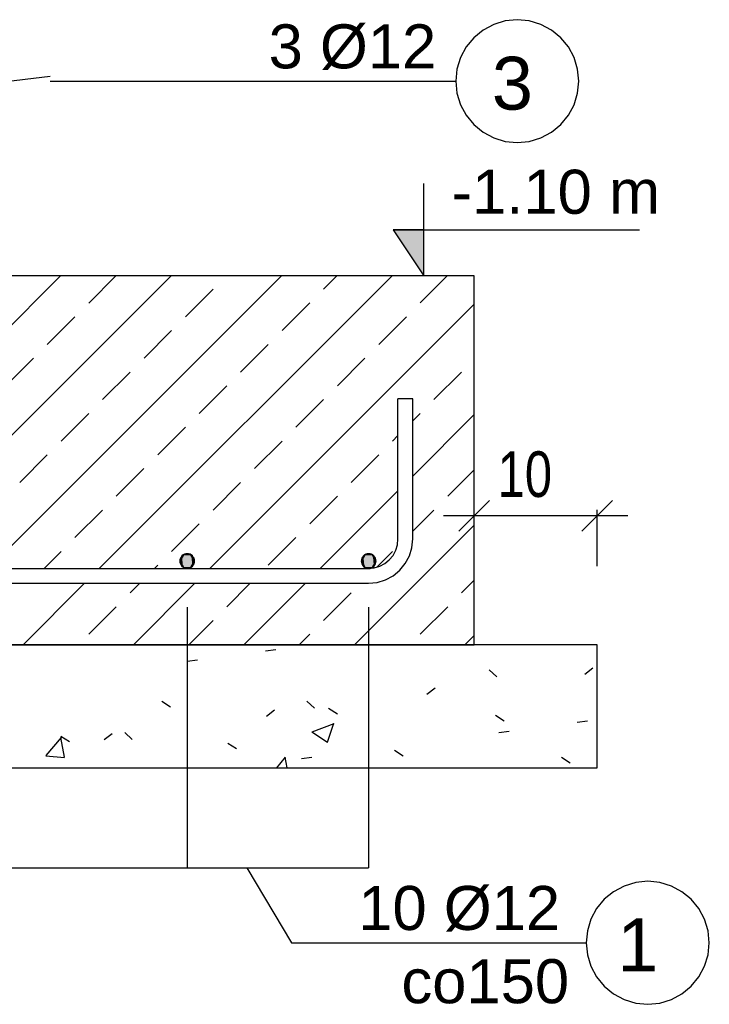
# Model space of a CAD drawing. Header units: millimetres. Extents: x -288865 to 11255, y 102926 to 380857.
# Tile 72 of 142: x -139606 to -138485, y 248047 to 249648. Entities that reach past the tile are written whole.
import ezdxf

# ---------------------------------------------------------------- set-up
doc = ezdxf.new("R2010")
doc.units = ezdxf.units.MM
doc.header["$MEASUREMENT"] = 0
doc.styles.add('ARIAL', font='arial.ttf')
doc.styles.add('RomanS Bold', font='txt', dxfattribs={"height": 0.2})

# ---------------------------------------------------------------- blocks, each defined once
blk = doc.blocks.new('DwgObject-66210877-3474 - 1303')
at = {"linetype": 'Continuous'}
for color, points in [(3, [(25819.1, 3473.6), (25769.1, 3548.6), (25819.1, 3548.6)]), (5, [(25428.2, 2999.2), (25422.2, 3009.6), (25428.2, 3020)]), (5, [(25422.4, 3007.2), (25422.2, 3009.6), (25422.4, 3011.9)]), (5, [(25423.1, 3005), (25422.4, 3011.9), (25423.1, 3014.2)]), (5, [(25422.4, 3007.2), (25422.4, 3011.9), (25423.1, 3005)]), (5, [(25424.2, 3002.9), (25423.1, 3014.2), (25424.2, 3016.2)]), (5, [(25423.1, 3005), (25423.1, 3014.2), (25424.2, 3002.9)]), (5, [(25425.7, 3001.1), (25424.2, 3016.2), (25425.7, 3018.1)]), (5, [(25424.2, 3002.9), (25424.2, 3016.2), (25425.7, 3001.1)]), (5, [(25427.5, 2999.6), (25425.7, 3018.1), (25427.5, 3019.6)]), (5, [(25425.7, 3001.1), (25425.7, 3018.1), (25427.5, 2999.6)]), (5, [(25429.6, 2998.5), (25427.5, 3019.6), (25429.6, 3020.7)]), (5, [(25427.5, 2999.6), (25427.5, 3019.6), (25429.6, 2998.5)]), (5, [(25428.2, 2999.2), (25428.2, 3020), (25440.2, 2999.2)]), (5, [(25440.2, 2999.2), (25428.2, 3020), (25440.2, 3020)]), (5, [(25431.8, 2997.8), (25429.6, 3020.7), (25431.8, 3021.3)]), (5, [(25429.6, 2998.5), (25429.6, 3020.7), (25431.8, 2997.8)]), (5, [(25434.2, 2997.6), (25431.8, 3021.3), (25434.2, 3021.6)]), (5, [(25431.8, 2997.8), (25431.8, 3021.3), (25434.2, 2997.6)]), (5, [(25434.2, 2997.6), (25434.2, 3021.6), (25436.5, 2997.8)]), (5, [(25436.5, 2997.8), (25434.2, 3021.6), (25436.5, 3021.3)]), (5, [(25436.5, 2997.8), (25436.5, 3021.3), (25438.8, 2998.5)]), (5, [(25438.8, 2998.5), (25436.5, 3021.3), (25438.8, 3020.7)]), (5, [(25438.8, 2998.5), (25438.8, 3020.7), (25440.8, 2999.6)]), (5, [(25440.8, 2999.6), (25438.8, 3020.7), (25440.8, 3019.6)]), (5, [(25440.2, 2999.2), (25440.2, 3020), (25446.2, 3009.6)]), (5, [(25440.8, 2999.6), (25440.8, 3019.6), (25442.7, 3001.1)]), (5, [(25442.7, 3001.1), (25440.8, 3019.6), (25442.7, 3018.1)]), (5, [(25442.7, 3001.1), (25442.7, 3018.1), (25444.1, 3002.9)]), (5, [(25444.1, 3002.9), (25442.7, 3018.1), (25444.1, 3016.2)]), (5, [(25444.1, 3002.9), (25444.1, 3016.2), (25445.3, 3005)]), (5, [(25445.3, 3005), (25444.1, 3016.2), (25445.3, 3014.2)]), (5, [(25445.3, 3005), (25445.3, 3014.2), (25445.9, 3007.2)]), (5, [(25445.9, 3007.2), (25445.3, 3014.2), (25445.9, 3011.9)]), (5, [(25445.9, 3007.2), (25445.9, 3011.9), (25446.2, 3009.6)]), (5, [(25723.2, 2999.2), (25717.2, 3009.6), (25723.2, 3020)]), (5, [(25717.4, 3007.2), (25717.2, 3009.6), (25717.4, 3011.9)]), (5, [(25718.1, 3005), (25717.4, 3011.9), (25718.1, 3014.2)]), (5, [(25717.4, 3007.2), (25717.4, 3011.9), (25718.1, 3005)]), (5, [(25719.2, 3002.9), (25718.1, 3014.2), (25719.2, 3016.2)]), (5, [(25718.1, 3005), (25718.1, 3014.2), (25719.2, 3002.9)]), (5, [(25720.7, 3001.1), (25719.2, 3016.2), (25720.7, 3018.1)]), (5, [(25719.2, 3002.9), (25719.2, 3016.2), (25720.7, 3001.1)]), (5, [(25722.5, 2999.6), (25720.7, 3018.1), (25722.5, 3019.6)]), (5, [(25720.7, 3001.1), (25720.7, 3018.1), (25722.5, 2999.6)]), (5, [(25724.6, 2998.5), (25722.5, 3019.6), (25724.6, 3020.7)]), (5, [(25722.5, 2999.6), (25722.5, 3019.6), (25724.6, 2998.5)]), (5, [(25723.2, 2999.2), (25723.2, 3020), (25735.2, 2999.2)]), (5, [(25735.2, 2999.2), (25723.2, 3020), (25735.2, 3020)]), (5, [(25726.8, 2997.8), (25724.6, 3020.7), (25726.8, 3021.3)]), (5, [(25724.6, 2998.5), (25724.6, 3020.7), (25726.8, 2997.8)]), (5, [(25729.2, 2997.6), (25726.8, 3021.3), (25729.2, 3021.6)]), (5, [(25726.8, 2997.8), (25726.8, 3021.3), (25729.2, 2997.6)]), (5, [(25729.2, 2997.6), (25729.2, 3021.6), (25731.5, 2997.8)]), (5, [(25731.5, 2997.8), (25729.2, 3021.6), (25731.5, 3021.3)]), (5, [(25731.5, 2997.8), (25731.5, 3021.3), (25733.8, 2998.5)]), (5, [(25733.8, 2998.5), (25731.5, 3021.3), (25733.8, 3020.7)]), (5, [(25733.8, 2998.5), (25733.8, 3020.7), (25735.9, 2999.6)]), (5, [(25735.9, 2999.6), (25733.8, 3020.7), (25735.9, 3019.6)]), (5, [(25735.2, 2999.2), (25735.2, 3020), (25741.2, 3009.6)]), (5, [(25735.9, 2999.6), (25735.9, 3019.6), (25737.7, 3001.1)]), (5, [(25737.7, 3001.1), (25735.9, 3019.6), (25737.7, 3018.1)]), (5, [(25737.7, 3001.1), (25737.7, 3018.1), (25739.2, 3002.9)]), (5, [(25739.2, 3002.9), (25737.7, 3018.1), (25739.2, 3016.2)]), (5, [(25739.2, 3002.9), (25739.2, 3016.2), (25740.3, 3005)]), (5, [(25740.3, 3005), (25739.2, 3016.2), (25740.3, 3014.2)]), (5, [(25740.3, 3005), (25740.3, 3014.2), (25741, 3007.2)]), (5, [(25741, 3007.2), (25740.3, 3014.2), (25741, 3011.9)]), (5, [(25741, 3007.2), (25741, 3011.9), (25741.2, 3009.6)])]:
    blk.add_hatch(color=color, dxfattribs=at).paths.add_polyline_path(points)
at = {"color": 5, "linetype": 'Continuous'}
for p, q in [((25932.5, 3882.6), (25915.2, 3873.4)), ((25951.3, 3888.3), (25932.5, 3882.6)), ((25970.8, 3890.2), (25951.3, 3888.3)), ((25990.3, 3888.3), (25970.8, 3890.2)), ((26009.1, 3882.6), (25990.3, 3888.3)), ((26026.3, 3873.4), (26009.1, 3882.6)), ((25900.1, 3860.9), (25887.6, 3845.8)), ((25915.2, 3873.4), (25900.1, 3860.9)), ((26041.5, 3860.9), (26026.3, 3873.4)), ((26053.9, 3845.8), (26041.5, 3860.9)), ((25887.6, 3845.8), (25878.4, 3828.5)), ((26063.2, 3828.5), (26053.9, 3845.8)), ((25878.4, 3828.5), (25872.7, 3809.7)), ((26068.9, 3809.7), (26063.2, 3828.5)), ((25077.3, 3781.8), (25211.2, 3798.6)), ((25872.7, 3809.7), (25870.8, 3790.2)), ((26070.8, 3790.2), (26068.9, 3809.7)), ((25211.2, 3790.2), (25870.8, 3790.2)), ((25870.8, 3790.2), (25872.7, 3770.7)), ((26068.9, 3770.7), (26070.8, 3790.2)), ((25872.7, 3770.7), (25878.4, 3751.9)), ((26063.2, 3751.9), (26068.9, 3770.7)), ((25878.4, 3751.9), (25887.6, 3734.7)), ((26053.9, 3734.7), (26063.2, 3751.9)), ((25887.6, 3734.7), (25900.1, 3719.5)), ((26041.5, 3719.5), (26053.9, 3734.7)), ((25900.1, 3719.5), (25915.2, 3707.1)), ((26026.3, 3707.1), (26041.5, 3719.5)), ((25915.2, 3707.1), (25932.5, 3697.8)), ((26009.1, 3697.8), (26026.3, 3707.1)), ((25932.5, 3697.8), (25951.3, 3692.1)), ((25951.3, 3692.1), (25970.8, 3690.2)), ((25970.8, 3690.2), (25990.3, 3692.1)), ((25990.3, 3692.1), (26009.1, 3697.8)), ((25800.8, 3273.6), (25776.8, 3273.6)), ((25776.8, 3045.6), (25776.8, 3273.6)), ((25800.8, 3045.6), (25800.8, 3273.6)), ((25775.9, 3036.2), (25776.8, 3045.6)), ((25799.5, 3031.5), (25800.8, 3045.6)), ((25768.8, 3018.9), (25773.2, 3027.2)), ((25773.2, 3027.2), (25775.9, 3036.2)), ((25795.4, 3018), (25799.5, 3031.5)), ((25428.2, 3020), (25422.2, 3009.6)), ((25422.4, 3011.9), (25422.2, 3009.6)), ((25423.1, 3014.2), (25422.4, 3011.9)), ((25424.2, 3016.2), (25423.1, 3014.2)), ((25425.7, 3018.1), (25424.2, 3016.2)), ((25427.5, 3019.6), (25425.7, 3018.1)), ((25429.6, 3020.7), (25427.5, 3019.6)), ((25440.2, 3020), (25428.2, 3020)), ((25431.8, 3021.3), (25429.6, 3020.7)), ((25434.2, 3021.6), (25431.8, 3021.3)), ((25436.5, 3021.3), (25434.2, 3021.6)), ((25438.8, 3020.7), (25436.5, 3021.3)), ((25440.8, 3019.6), (25438.8, 3020.7)), ((25446.2, 3009.6), (25440.2, 3020)), ((25442.7, 3018.1), (25440.8, 3019.6)), ((25444.1, 3016.2), (25442.7, 3018.1)), ((25445.3, 3014.2), (25444.1, 3016.2)), ((25445.9, 3011.9), (25445.3, 3014.2)), ((25446.2, 3009.6), (25445.9, 3011.9)), ((25723.2, 3020), (25717.2, 3009.6)), ((25717.4, 3011.9), (25717.2, 3009.6)), ((25718.1, 3014.2), (25717.4, 3011.9)), ((25719.2, 3016.2), (25718.1, 3014.2)), ((25720.7, 3018.1), (25719.2, 3016.2)), ((25722.5, 3019.6), (25720.7, 3018.1)), ((25724.6, 3020.7), (25722.5, 3019.6)), ((25735.2, 3020), (25723.2, 3020)), ((25726.8, 3021.3), (25724.6, 3020.7)), ((25729.2, 3021.6), (25726.8, 3021.3)), ((25731.5, 3021.3), (25729.2, 3021.6)), ((25733.8, 3020.7), (25731.5, 3021.3)), ((25735.9, 3019.6), (25733.8, 3020.7)), ((25741.2, 3009.6), (25735.2, 3020)), ((25737.7, 3018.1), (25735.9, 3019.6)), ((25739.2, 3016.2), (25737.7, 3018.1)), ((25740.3, 3014.2), (25739.2, 3016.2)), ((25741, 3011.9), (25740.3, 3014.2)), ((25741.2, 3009.6), (25741, 3011.9)), ((25755.5, 3005.7), (25762.8, 3011.6)), ((25762.8, 3011.6), (25768.8, 3018.9)), ((25788.7, 3005.6), (25795.4, 3018)), ((23072.8, 2997.6), (25728.8, 2997.6)), ((25422.2, 3009.6), (25428.2, 2999.2)), ((25422.2, 3009.6), (25422.4, 3007.2)), ((25422.4, 3007.2), (25423.1, 3005)), ((25423.1, 3005), (25424.2, 3002.9)), ((25424.2, 3002.9), (25425.7, 3001.1)), ((25425.7, 3001.1), (25427.5, 2999.6)), ((25427.5, 2999.6), (25429.6, 2998.5)), ((25428.2, 2999.2), (25440.2, 2999.2)), ((25429.6, 2998.5), (25431.8, 2997.8)), ((25431.8, 2997.8), (25434.2, 2997.6)), ((25434.2, 2997.6), (25436.5, 2997.8)), ((25436.5, 2997.8), (25438.8, 2998.5)), ((25438.8, 2998.5), (25440.8, 2999.6)), ((25440.2, 2999.2), (25446.2, 3009.6)), ((25440.8, 2999.6), (25442.7, 3001.1)), ((25442.7, 3001.1), (25444.1, 3002.9)), ((25444.1, 3002.9), (25445.3, 3005)), ((25445.3, 3005), (25445.9, 3007.2)), ((25445.9, 3007.2), (25446.2, 3009.6)), ((25717.2, 3009.6), (25723.2, 2999.2)), ((25717.2, 3009.6), (25717.4, 3007.2)), ((25717.4, 3007.2), (25718.1, 3005)), ((25718.1, 3005), (25719.2, 3002.9)), ((25719.2, 3002.9), (25720.7, 3001.1)), ((25720.7, 3001.1), (25722.5, 2999.6)), ((25722.5, 2999.6), (25724.6, 2998.5)), ((25723.2, 2999.2), (25735.2, 2999.2)), ((25724.6, 2998.5), (25726.8, 2997.8)), ((25726.8, 2997.8), (25729.2, 2997.6)), ((25728.8, 2997.6), (25738.2, 2998.5)), ((25729.2, 2997.6), (25731.5, 2997.8)), ((25731.5, 2997.8), (25733.8, 2998.5)), ((25733.8, 2998.5), (25735.9, 2999.6)), ((25735.2, 2999.2), (25741.2, 3009.6)), ((25735.9, 2999.6), (25737.7, 3001.1)), ((25737.7, 3001.1), (25739.2, 3002.9)), ((25738.2, 2998.5), (25747.2, 3001.2)), ((25739.2, 3002.9), (25740.3, 3005)), ((25740.3, 3005), (25741, 3007.2)), ((25741, 3007.2), (25741.2, 3009.6)), ((25747.2, 3001.2), (25755.5, 3005.7)), ((25768.9, 2985.7), (25779.8, 2994.7)), ((25779.8, 2994.7), (25788.7, 3005.6)), ((25742.9, 2975), (25756.4, 2979.1)), ((25756.4, 2979.1), (25768.9, 2985.7)), ((23072.8, 2973.6), (25728.8, 2973.6)), ((25728.8, 2973.6), (25742.9, 2975)), ((25531, 2510.9), (25603.7, 2388.9)), ((26163.5, 2486.9), (26144.7, 2481.2)), ((26183, 2488.9), (26163.5, 2486.9)), ((26202.5, 2486.9), (26183, 2488.9)), ((26221.3, 2481.2), (26202.5, 2486.9)), ((26127.4, 2472), (26112.3, 2459.6)), ((26144.7, 2481.2), (26127.4, 2472)), ((26238.5, 2472), (26221.3, 2481.2)), ((26253.7, 2459.6), (26238.5, 2472)), ((26112.3, 2459.6), (26099.8, 2444.4)), ((26266.1, 2444.4), (26253.7, 2459.6)), ((26099.8, 2444.4), (26090.6, 2427.1)), ((26275.4, 2427.1), (26266.1, 2444.4)), ((26090.6, 2427.1), (26084.9, 2408.4)), ((26281.1, 2408.4), (26275.4, 2427.1)), ((26084.9, 2408.4), (26083, 2388.9)), ((26283, 2388.9), (26281.1, 2408.4)), ((25603.7, 2388.9), (26083, 2388.9)), ((26083, 2388.9), (26084.9, 2369.3)), ((26281.1, 2369.3), (26283, 2388.9)), ((26084.9, 2369.3), (26090.6, 2350.6)), ((26275.4, 2350.6), (26281.1, 2369.3)), ((26090.6, 2350.6), (26099.8, 2333.3)), ((26266.1, 2333.3), (26275.4, 2350.6)), ((26099.8, 2333.3), (26112.3, 2318.1)), ((26253.7, 2318.1), (26266.1, 2333.3)), ((26112.3, 2318.1), (26127.4, 2305.7)), ((26238.5, 2305.7), (26253.7, 2318.1)), ((26127.4, 2305.7), (26144.7, 2296.5)), ((26144.7, 2296.5), (26163.5, 2290.8)), ((26163.5, 2290.8), (26183, 2288.9)), ((26183, 2288.9), (26202.5, 2290.8)), ((26202.5, 2290.8), (26221.3, 2296.5)), ((26221.3, 2296.5), (26238.5, 2305.7))]:
    blk.add_line(p, q, dxfattribs=at)
at = {"color": 3, "linetype": 'Continuous'}
for p, q in [((25819.1, 3473.6), (25819.1, 3623.6)), ((25769.1, 3548.6), (25819.1, 3473.6)), ((25769.1, 3548.6), (26169.6, 3548.6)), ((25819.1, 3548.6), (25769.1, 3548.6)), ((25769.1, 3548.6), (25819.1, 3473.6)), ((25819.1, 3473.6), (25819.1, 3548.6))]:
    blk.add_line(p, q, dxfattribs=at)
at = {"color": 1, "linetype": 'Continuous'}
for p, q in [((24752.5, 2997.6), (25228.5, 3473.6)), ((25900.8, 3473.6), (24850.8, 3473.6)), ((24932.1, 2997.6), (25408.1, 3473.6)), ((25111.7, 2997.6), (25587.7, 3473.6)), ((25274.2, 3429.4), (25318.3, 3473.6)), ((25291.3, 2997.6), (25767.3, 3473.6)), ((25655.8, 3451.9), (25677.5, 3473.6)), ((25813, 3429.5), (25857.1, 3473.6)), ((25900.8, 2873.6), (25900.8, 3473.6)), ((25431.3, 3407), (25476.2, 3451.9)), ((25470.9, 2997.6), (25900.8, 3427.5)), ((25588.5, 3384.6), (25633.4, 3429.5)), ((25206.8, 3362.1), (25251.7, 3407)), ((25745.6, 3362.1), (25790.5, 3407)), ((25364, 3339.6), (25408.9, 3384.5)), ((25521.1, 3317.2), (25566, 3362.1)), ((25139.4, 3294.7), (25184.3, 3339.6)), ((25678.3, 3294.7), (25723.2, 3339.7)), ((25296.6, 3272.3), (25341.5, 3317.2)), ((25835.4, 3272.3), (25880.3, 3317.2)), ((25453.8, 3249.8), (25498.7, 3294.7)), ((25610.9, 3227.4), (25655.8, 3272.3)), ((25229.2, 3204.9), (25274.1, 3249.8)), ((25800.8, 3237.7), (25813, 3249.8)), ((25800.8, 3147.9), (25900.8, 3247.9)), ((25386.4, 3182.5), (25431.3, 3227.4)), ((25543.6, 3160), (25588.5, 3204.9)), ((25768.1, 3204.9), (25776.8, 3213.7)), ((25161.9, 3137.6), (25206.8, 3182.5)), ((25700.7, 3137.6), (25745.6, 3182.5)), ((25319, 3115.1), (25363.9, 3160)), ((25857.9, 3115.1), (25900.8, 3158.1)), ((25476.2, 3092.7), (25521.1, 3137.6)), ((25650.5, 2997.6), (25776.8, 3123.9)), ((25633.4, 3070.2), (25678.3, 3115.1)), ((25251.7, 3047.8), (25296.6, 3092.7)), ((25800.8, 3058.1), (25835.4, 3092.7)), ((25408.8, 3025.3), (25453.7, 3070.2)), ((25706.1, 2873.6), (25900.8, 3068.3)), ((25566, 3002.9), (25610.9, 3047.8)), ((25201.5, 2997.6), (25229.2, 3025.3)), ((25742.4, 2999.7), (25768.1, 3025.3)), ((25381.1, 2997.6), (25386.4, 3002.9)), ((25167.3, 2873.6), (25267.3, 2973.6)), ((25341.5, 2958), (25357.1, 2973.6)), ((25346.9, 2873.6), (25446.9, 2973.6)), ((25498.6, 2935.5), (25536.7, 2973.6)), ((25526.5, 2873.6), (25626.5, 2973.6)), ((25880.3, 2958), (25900.8, 2978.5)), ((25655.8, 2913.1), (25700.7, 2958)), ((25274.1, 2890.6), (25319, 2935.5)), ((25813, 2890.6), (25857.9, 2935.5)), ((25436.7, 2873.6), (25476.2, 2913.1)), ((25616.3, 2873.6), (25633.4, 2890.6)), ((25885.7, 2873.6), (25900.8, 2888.7)), ((22900.8, 2873.6), (25900.8, 2873.6))]:
    blk.add_line(p, q, dxfattribs=at)
at = {"color": 6, "linetype": 'Continuous'}
for p, q in [((25925.8, 3108.2), (25875.8, 3058.2)), ((26075.8, 3058.2), (26125.8, 3108.2)), ((25900.8, 3001.3), (25900.8, 3093.2)), ((26100.8, 3001.3), (26100.8, 3093.2)), ((26150.8, 3083.2), (25850.8, 3083.2)), ((25434.2, 2934.6), (25434.2, 2510.9)), ((25434.2, 2934.6), (25434.2, 2510.9)), ((25729.2, 2934.6), (25729.2, 2510.9)), ((25729.2, 2934.6), (25729.2, 2510.9)), ((23074, 2510.9), (25729.2, 2510.9)), ((25139.2, 2510.9), (25434.2, 2510.9)), ((25434.2, 2510.9), (25729.2, 2510.9))]:
    blk.add_line(p, q, dxfattribs=at)
at = {"color": 4, "linetype": 'Continuous'}
for p, q in [((26100.8, 2873.6), (22700.8, 2873.6)), ((26100.8, 2673.6), (26100.8, 2873.6)), ((22700.8, 2673.6), (26100.8, 2673.6))]:
    blk.add_line(p, q, dxfattribs=at)
at = {"color": 7, "linetype": 'Continuous'}
for p, q in [((25561.5, 2863.6), (25578.1, 2865.8)), ((25434.3, 2846.9), (25450.9, 2849.1)), ((26080.4, 2825.7), (26093.7, 2835.9)), ((25925.1, 2832.7), (25937.4, 2821.4)), ((25823.8, 2793.2), (25837.1, 2803.4)), ((25393, 2781.9), (25407.1, 2772.9)), ((25628.8, 2781.9), (25641.2, 2770.6)), ((25664.2, 2770.4), (25678.3, 2761.4)), ((25563, 2757.4), (25576.3, 2767.6)), ((25935.4, 2759), (25949.5, 2750)), ((25637.4, 2732), (25672.9, 2745.6)), ((25662.4, 2715.2), (25672.7, 2745.9)), ((26068.3, 2747.6), (26084.9, 2749.8)), ((25205.1, 2693.3), (25229.6, 2722.5)), ((25228.9, 2725.1), (25243.1, 2716.1)), ((25234.8, 2690.7), (25229, 2722.5)), ((25299.2, 2719.3), (25312.5, 2729.5)), ((25332.6, 2731), (25344.9, 2719.7)), ((25637.1, 2732.1), (25662.4, 2715.1)), ((25941.1, 2730.9), (25957.7, 2733)), ((25500.1, 2713.7), (25514.3, 2704.7)), ((25204.6, 2693.2), (25234.9, 2690.5)), ((25579.7, 2673.6), (25594, 2690.6)), ((25596.5, 2673.6), (25593.3, 2690.7)), ((25620.3, 2688.6), (25636.9, 2690.8)), ((25771.3, 2702.2), (25785.4, 2693.2)), ((26042.5, 2690.8), (26056.6, 2681.7))]:
    blk.add_line(p, q, dxfattribs=at)
at = {"color": 5, "linetype": 'Continuous', "style": 'ARIAL'}
for s, height, p in [('3 Ø12', 71.63, (25566.6, 3811)), ('3', 86, (25929.5, 3743.9)), ('10 Ø12', 71.63, (25712.3, 2409.7)), ('1', 86, (26133.3, 2342.6)), ('co150', 71.63, (25782.5, 2290.6))]:
    blk.add_text(s, height=height, dxfattribs=at).set_placement(p)
at = {"color": 3, "linetype": 'Continuous', "style": 'ARIAL'}
blk.add_text('-1.10 m', height=71.63, dxfattribs=at).set_placement((25864, 3574.5))
at = {"color": 6, "linetype": 'Continuous', "style": 'RomanS Bold', "width": 0.8}
blk.add_text('10', height=74.32, dxfattribs=at).set_placement((25938.9, 3113.9))

msp = doc.modelspace()

# ---------------------------------------------------------------- block references
msp.add_blockref('DwgObject-66210877-3474 - 1303', (-164768.1, 245757.8))

doc.saveas('drawing.dxf')
